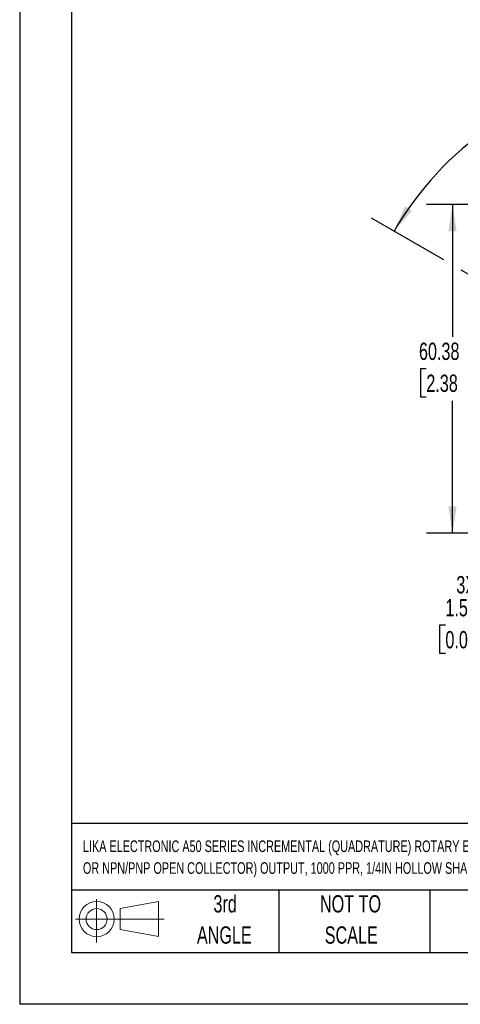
# Model space of a CAD drawing. Header units: millimetres. Extents: x 0 to 419, y 0 to 324.
# Tile 1 of 8: x 0 to 81, y 0 to 181. Entities that reach past the tile are written whole.
import ezdxf

# ---------------------------------------------------------------- set-up
doc = ezdxf.new("R2010")
doc.units = ezdxf.units.MM
doc.header["$LTSCALE"] = 1.5
doc.linetypes.add('CENTERX2', pattern=[20.32, 12.7, -2.54, 2.54, -2.54])
doc.layers.add('DIMENSIONS', color=140, linetype='Continuous', lineweight=25)
doc.layers.add('TEXT', color=140, linetype='Continuous', lineweight=25)
doc.layers.add('SLD-DEFPOINTS', color=7, linetype='Continuous')
doc.styles.add('SLDTEXTSTYLE0', font='TXT', dxfattribs={"width": 0.7})
doc.dimstyles.new('SLDDIMSTYLE1', dxfattribs={"dimtxt": 3.237012, "dimasz": 4.953, "dimexe": 0, "dimexo": 0.0625, "dimgap": 0.809253, "dimtad": 0, "dimtih": 1, "dimtoh": 1, "dimdec": 4, "dimlfac": 1.5, "dimzin": 12, "dimdsep": 46, "dimtxsty": 'SLDTEXTSTYLE0', "dimsah": 1, "dimcen": 0.09, "dimadec": 0, "dimazin": 3, "dimtfac": 1, "dimtdec": 0, "dimtofl": 0, "dimtmove": 0, "dimatfit": 3, "dimfxl": 0, "dimfrac": 2, "dimtolj": 1, "dimtzin": 12, "dimarcsym": 0})
doc.dimstyles.new('SLDDIMSTYLE4', dxfattribs={"dimtxt": 3.237012, "dimasz": 4.953, "dimexe": 0, "dimexo": 0.0625, "dimgap": 0.809253, "dimtad": 0, "dimtih": 1, "dimtoh": 1, "dimrnd": 1e-09, "dimzin": 4, "dimdsep": 46, "dimtxsty": 'SLDTEXTSTYLE0', "dimsah": 1, "dimcen": 0.09, "dimadec": 0, "dimazin": 1, "dimtfac": 1, "dimtmove": 0, "dimatfit": 0, "dimfxl": 0, "dimfrac": 2, "dimtolj": 1, "dimtzin": 12, "dimarcsym": 0})
doc.dimstyles.new('SLDDIMSTYLE6', dxfattribs={"dimtxt": 3.237012, "dimasz": 4.953, "dimexe": 0, "dimexo": 0.0625, "dimgap": 0.809253, "dimtad": 0, "dimtih": 1, "dimtoh": 1, "dimrnd": 1e-09, "dimzin": 12, "dimdsep": 46, "dimtxsty": 'SLDTEXTSTYLE0', "dimsah": 1, "dimcen": 0.09, "dimadec": 0, "dimazin": 3, "dimtfac": 1, "dimtofl": 0, "dimtmove": 0, "dimatfit": 3, "dimfxl": 0, "dimfrac": 2, "dimtolj": 1, "dimtzin": 12, "dimarcsym": 0})

# ---------------------------------------------------------------- blocks, each defined once
blk = doc.blocks.new('Block11')
at = {"color": 7, "linetype": 'Continuous', "lineweight": 18}
for p, q in [((3.88, 7.97), (3.88, 0)), ((8.22, 6.25), (15.26, 7.55)), ((15.26, 7.55), (15.26, 1.1)), ((8.22, 2.39), (8.22, 6.25)), ((0, 4.32), (16.31, 4.32)), ((8.22, 2.39), (15.26, 1.1))]:
    blk.add_line(p, q, dxfattribs=at)
for radius in [3.23, 1.93]:
    blk.add_circle((3.88, 4.32), radius, dxfattribs=at)
blk = doc.blocks.new('Block12')
at = {"layer": 'SLD-DEFPOINTS'}
blk.add_blockref('Block11', (0, 0), dxfattribs=at)
blk = doc.blocks.new('SW_NOTE_0')
at = {"layer": 'TEXT', "color": 0, "linetype": 'CENTERX2', "lineweight": 18, "char_height": 2.12776, "attachment_point": 1, "style": 'SLDTEXTSTYLE0'}
for s, insert in [('LIKA ELECTRONIC A50 SERIES INCREMENTAL (QUADRATURE) ROTARY ENCODER, MEDIUM DUTY, 5-30 VDC, RADIAL EXIT, UNIVERSAL (LINE DRIVER', (0, 2.74)), ('OR NPN/PNP OPEN COLLECTOR) OUTPUT, 1000 PPR, 1/4IN HOLLOW SHAFT, 50mm DIAMETER BODY, IP65, 6.5FT/2M CABLE LENGTH, PIGTAIL', (0, -1.26))]:
    blk.add_mtext(s, dxfattribs=dict(at, insert=insert))
blk = doc.blocks.new('SW_NOTE_0_4')
at = {"layer": 'TEXT', "color": 0, "linetype": 'CENTERX2', "lineweight": 18, "char_height": 3.175, "attachment_point": 2, "style": 'SLDTEXTSTYLE0'}
for s, insert in [('NOT TO', (7.89, 4.09)), ('SCALE', (8.03, -1.64))]:
    blk.add_mtext(s, dxfattribs=dict(at, insert=insert))
blk = doc.blocks.new('SW_NOTE_0_5')
at = {"layer": 'TEXT', "color": 0, "linetype": 'CENTERX2', "lineweight": 18, "char_height": 3.175, "attachment_point": 2, "style": 'SLDTEXTSTYLE0'}
for s, insert in [('3rd', (3.47, 4.09)), ('ANGLE', (3.33, -1.64))]:
    blk.add_mtext(s, dxfattribs=dict(at, insert=insert))
blk = doc.blocks.new('_D_2')
at = {"layer": 'DIMENSIONS'}
for p, q in [((119.83, 148.4), (119.83, 176.2)), ((77.89, 136.7), (64.65, 144.34)), ((89.56, 129.95), (81.13, 134.82))]:
    blk.add_line(p, q, dxfattribs=at)
for start, end in [(90, 115.7775), (124.4108, 150)]:
    blk.add_arc((119.83, 112.48), 58.96, start, end, dxfattribs=at)
for points in [[(119.83, 171.43), (114.85, 171.99), (114.91, 170.47)], [(68.77, 141.96), (72.07, 145.73), (70.78, 146.55)]]:
    blk.add_solid(points, dxfattribs=at)
at = {"layer": 'DIMENSIONS', "insert": (86.51, 165.06), "char_height": 3.175, "attachment_point": 1, "style": 'SLDTEXTSTYLE0'}
blk.add_mtext('60°', dxfattribs=at)
blk = doc.blocks.new('_D_7')
at = {"layer": 'DIMENSIONS'}
for p, q in [((94.66, 82.48), (94.66, 92)), ((112.09, 82.48), (89.89, 82.48)), ((112.09, 80.98), (89.89, 80.98)), ((94.66, 71.72), (94.66, 80.98)), ((92.17, 71.72), (94.66, 71.72)), ((78.2, 69.6), (77.11, 69.6)), ((77.11, 69.6), (77.11, 64.46)), ((87.82, 69.6), (88.9, 69.6)), ((88.9, 69.6), (88.9, 64.46)), ((77.11, 64.46), (78.2, 64.46)), ((88.9, 64.46), (87.82, 64.46))]:
    blk.add_line(p, q, dxfattribs=at)
for points in [[(94.66, 82.48), (95.42, 87.43), (93.89, 87.43)], [(94.66, 80.98), (93.89, 76.03), (95.42, 76.03)]]:
    blk.add_solid(points, dxfattribs=at)
at = {"layer": 'DIMENSIONS', "char_height": 3.175, "attachment_point": 1, "style": 'SLDTEXTSTYLE0'}
for s, insert in [('3X', (80.21, 78.65)), ('1.50', (78.2, 74.42)), ('0.06', (78.2, 68.55))]:
    blk.add_mtext(s, dxfattribs=dict(at, insert=insert))
blk = doc.blocks.new('_D_9')
at = {"layer": 'DIMENSIONS'}
for p, q in [((112.63, 146.88), (74.75, 146.88)), ((79.51, 146.88), (79.51, 122.56)), ((74.7, 116.69), (73.61, 116.69)), ((73.61, 116.69), (73.61, 111.54)), ((84.32, 116.69), (85.41, 116.69)), ((85.41, 116.69), (85.41, 111.54)), ((73.61, 111.54), (74.7, 111.54)), ((79.51, 86.5), (79.51, 110.82)), ((85.41, 111.54), (84.32, 111.54)), ((92.78, 86.5), (74.75, 86.5)), ((116.38, 86.5), (96.53, 86.5))]:
    blk.add_line(p, q, dxfattribs=at)
for points in [[(79.51, 146.88), (78.75, 141.93), (80.27, 141.93)], [(79.51, 86.5), (80.27, 91.45), (78.75, 91.45)]]:
    blk.add_solid(points, dxfattribs=at)
at = {"layer": 'DIMENSIONS', "char_height": 3.175, "attachment_point": 1, "style": 'SLDTEXTSTYLE0'}
for s, insert in [('60.38', (73.35, 121.51)), ('2.38', (74.7, 115.64))]:
    blk.add_mtext(s, dxfattribs=dict(at, insert=insert))

msp = doc.modelspace()

# ---------------------------------------------------------------- linework, layer by layer
at = {"color": 7, "linetype": 'Continuous'}
for p in [(0.003705, 323.854011), (419.103705, 0.004011)]:
    msp.add_line(p, (0.003705, 0.004011), dxfattribs=at)
at = {"layer": 'TEXT'}
for p, q in [((9.525, 314.325), (9.525, 9.525)), ((409.575, 33.189162), (9.525, 33.189162)), ((409.575, 20.955), (9.525, 20.955)), ((47.625, 20.955), (47.625, 9.525)), ((75.317442, 20.955), (75.317442, 9.525)), ((9.525, 9.525), (409.575, 9.525))]:
    msp.add_line(p, q, dxfattribs=at)

# ---------------------------------------------------------------- block references
at = {"layer": 'SLD-DEFPOINTS'}
msp.add_blockref('Block12', (10.256908, 11.330783), dxfattribs=at)
at = {"layer": 'TEXT', "linetype": 'CENTERX2', "lineweight": 18}
for name, p in [('SW_NOTE_0', (11.621661, 27.354191)), ('SW_NOTE_0_5', (34.271021, 15.9532)), ('SW_NOTE_0_4', (52.88577, 15.9532))]:
    msp.add_blockref(name, p, dxfattribs=at)

# ---------------------------------------------------------------- dimensions: what is measured, and where the dimension line sits
at = {"layer": 'DIMENSIONS'}
dim = msp.add_angular_dim_2l(base=(106.679187, 169.949498), line1=((119.829969, 144.945325), (119.829969, 123.053317)), line2=((119.829969, 112.478317), (92.550169, 128.228317)), dimstyle='SLDDIMSTYLE1', dxfattribs=at)
dim.commit()
dim.dimension.update_dxf_attribs({"geometry": '_D_2', "text_midpoint": (90.351673, 163.536224), "dimtype": 162})
dim = msp.add_linear_dim(base=(79.508966, 86.497843), p1=(116.079951, 146.878317), p2=(119.829969, 86.497843), angle=270.00000002, dimstyle='SLDDIMSTYLE6', dxfattribs=at)
dim.commit()
dim.dimension.update_dxf_attribs({"geometry": '_D_9', "text_midpoint": (79.508966, 116.68808), "dimtype": 160})
dim = msp.add_linear_dim(base=(94.65635, 82.478317), p1=(115.539969, 80.978317), p2=(115.539969, 82.478317), angle=90, text='3X\\P<>', dimstyle='SLDDIMSTYLE4', dxfattribs=at)
dim.commit()
dim.dimension.update_dxf_attribs({"geometry": '_D_7', "text_midpoint": (94.65635, 71.7191), "dimtype": 160})

doc.saveas('drawing.dxf')
